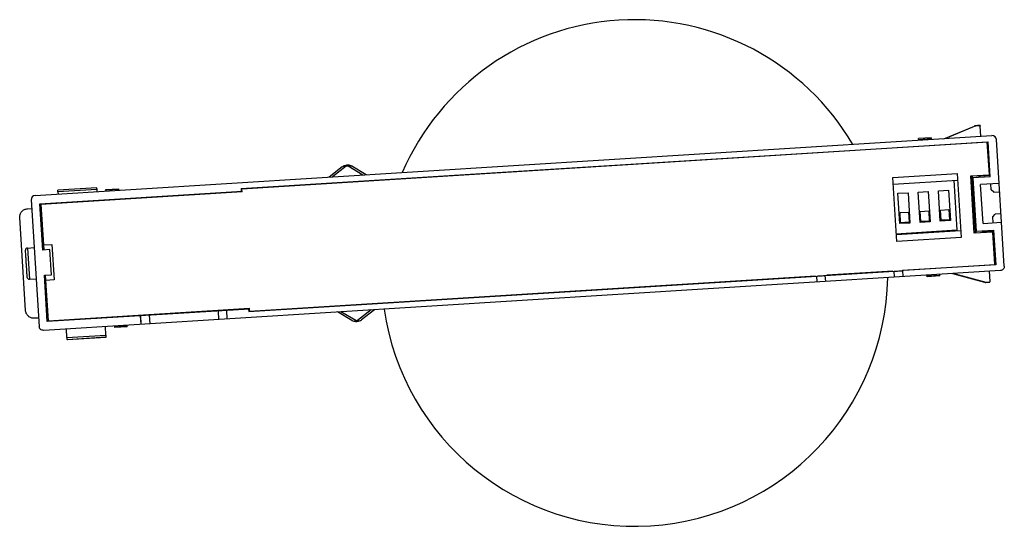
# Paper-space layout '_Superior' of a CAD drawing. Header units: millimetres. Extents: x -64 to 53, y -35 to 25.
import ezdxf

# ---------------------------------------------------------------- set-up
doc = ezdxf.new("R2010")
doc.units = ezdxf.units.MM

psp = doc.layouts.new('_Superior')

# ---------------------------------------------------------------- linework, layer by layer
at = {"color": 7, "linetype": 'Continuous', "lineweight": 25}
for p, q in [((45.52, 11.12), (49.15, 12.62)), ((49.31, 12.63), (45.7, 11.13)), ((49.49, 12.67), (49.31, 12.66)), ((49.82, 12.66), (49.31, 12.63)), ((49.31, 12.66), (49.31, 12.63)), ((49.82, 12.69), (49.49, 12.67)), ((49.82, 12.66), (49.83, 12.62)), ((49.91, 11.4), (49.83, 12.62)), ((-62.17, 4.39), (51.21, 11.48)), ((-37.78, 5.21), (50.75, 10.75)), ((50.66, 10.69), (-37.67, 5.16)), ((44.02, 11.23), (42.52, 11.13)), ((42.54, 10.94), (42.52, 11.13)), ((42.53, 11.04), (44.03, 11.13)), ((44.02, 11.23), (44.03, 11.03)), ((50.9, 6.84), (50.66, 10.69)), ((51.01, 6.62), (50.75, 10.75)), ((52.67, -3.96), (51.74, 11.01)), ((30.88, 9.5), (30.88, 9.45)), ((30.9, 9.51), (30.91, 9.45)), ((31.28, 9.53), (31.28, 9.48)), ((31.3, 9.53), (31.3, 9.48)), ((50.77, 10.45), (50.67, 10.44)), ((19.04, 8.71), (19.04, 8.76)), ((19.73, 8.81), (19.73, 8.75)), ((19.75, 8.81), (19.75, 8.75)), ((23.81, 9.01), (23.8, 9.06)), ((26.8, 9.2), (26.8, 9.25)), ((-25.78, 7.79), (-27.34, 6.56)), ((-25.33, 7.85), (-26.94, 6.59)), ((-23.35, 6.81), (-25.1, 7.86)), ((-22.95, 6.84), (-24.65, 7.86)), ((-7.63, 7.04), (-7.63, 7.1)), ((-3.63, 7.35), (-3.62, 7.29)), ((-3.6, 7.29), (-3.6, 7.35)), ((-2.92, 7.39), (-2.91, 7.34)), ((39.45, 6.53), (47.08, 7.01)), ((47.08, 7.01), (47.55, -0.57)), ((-14.18, 6.63), (-14.18, 6.69)), ((-14.15, 6.63), (-14.16, 6.69)), ((-13.78, 6.71), (-13.78, 6.66)), ((-13.76, 6.66), (-13.76, 6.71)), ((-10.62, 6.85), (-10.63, 6.91)), ((39.93, -1.05), (39.45, 6.53)), ((39.5, 5.74), (47.13, 6.21)), ((46.69, 6.19), (47.06, 0.28)), ((48.7, 6.71), (50.9, 6.84)), ((49.12, -0.08), (48.7, 6.71)), ((48.8, 6.71), (49.22, 0.03)), ((48.94, 6.5), (48.92, 6.72)), ((49.69, 6.55), (48.94, 6.5)), ((48.94, 6.5), (48.95, 6.49)), ((51.01, 6.62), (48.95, 6.49)), ((48.95, 6.49), (49.35, 0.18)), ((49.69, 6.55), (49.68, 6.77)), ((49.8, 6.68), (49.69, 6.55)), ((51, 6.76), (49.8, 6.68)), ((-61.61, 3.42), (-37.66, 4.92)), ((-37.65, 4.82), (-61.5, 3.32)), ((-54.88, 5.3), (-59.5, 5.01)), ((-54.88, 5.11), (-59.49, 4.82)), ((-59.49, 4.82), (-59.47, 4.55)), ((-54.88, 5.11), (-54.86, 4.84)), ((-53.79, 5.11), (-52.29, 5.2)), ((-53.78, 4.91), (-53.79, 5.11)), ((-52.28, 5.1), (-53.78, 5.01)), ((-52.29, 5.2), (-52.28, 5)), ((-37.78, 5.21), (-37.76, 4.91)), ((-37.65, 4.82), (-37.67, 5.16)), ((40.07, 4.65), (41.27, 4.72)), ((41.27, 4.72), (41.49, 1.13)), ((42.47, 4.8), (43.66, 4.87)), ((42.69, 1.21), (42.47, 4.8)), ((43.66, 4.87), (43.89, 1.28)), ((44.86, 4.95), (46.06, 5.02)), ((45.09, 1.36), (44.86, 4.95)), ((46.06, 5.02), (46.28, 1.43)), ((52.06, 5.82), (49.87, 5.68)), ((50.15, 1.09), (49.87, 5.68)), ((51.11, 5.06), (51.06, 5.76)), ((51.43, 4.78), (51.11, 5.06)), ((51.43, 4.78), (52.12, 4.82)), ((-62.64, 3.86), (-61.7, -11.12)), ((-59.42, 3.56), (-59.42, 3.46)), ((-57.7, 3.66), (-57.7, 3.56)), ((-56.5, 3.64), (-56.51, 3.74)), ((-54.79, 3.85), (-54.78, 3.75)), ((40.3, 1.06), (40.07, 4.65)), ((-63.08, 2.83), (-62.58, 2.86)), ((-61.27, -2.07), (-61.61, 3.42)), ((-61.5, 3.32), (-61.17, -2.06)), ((40.32, 2.36), (41.31, 2.42)), ((40.39, 1.16), (40.32, 2.36)), ((41.31, 2.42), (41.39, 1.22)), ((42.71, 2.51), (43.71, 2.57)), ((42.79, 1.31), (42.71, 2.51)), ((43.71, 2.57), (43.78, 1.37)), ((45.11, 2.66), (46.1, 2.72)), ((45.18, 1.46), (45.11, 2.66)), ((46.1, 2.72), (46.18, 1.52)), ((-63.32, -9.21), (-64.01, 1.77)), ((41.39, 1.22), (40.39, 1.16)), ((43.89, 1.28), (42.69, 1.21)), ((43.78, 1.37), (42.79, 1.31)), ((46.28, 1.43), (45.09, 1.36)), ((46.18, 1.52), (45.18, 1.46)), ((50.15, 1.09), (52.35, 1.23)), ((51.31, 1.87), (51.59, 2.18)), ((51.35, 1.17), (51.31, 1.87)), ((52.29, 2.23), (51.59, 2.18)), ((47.06, 0.28), (39.87, -0.17)), ((47.5, 0.22), (39.88, -0.25)), ((41.49, 1.13), (40.3, 1.06)), ((51.32, 0.06), (49.12, -0.08)), ((49.12, 0.02), (49.22, 0.03)), ((49.22, 0.03), (49.28, -0.07)), ((49.33, 0.16), (50.09, 0.21)), ((49.35, 0.18), (49.33, 0.16)), ((49.35, -0.07), (49.33, 0.16)), ((49.35, 0.18), (51.41, 0.3)), ((50.09, 0.21), (50.22, 0.09)), ((50.09, 0.21), (50.1, -0.02)), ((50.22, 0.09), (51.41, 0.17)), ((51.56, -3.78), (51.32, 0.06)), ((51.41, 0.3), (51.66, -3.82)), ((47.55, -0.57), (39.93, -1.05)), ((-63.07, -1.83), (-62.29, -1.78)), ((-63.07, -1.83), (-62.84, -5.53)), ((-60.42, -2.02), (-61.27, -2.07)), ((-61.2, -1.47), (-60.21, -1.4)), ((-60.23, -5.01), (-60.42, -2.02)), ((-60.21, -1.4), (-59.94, -5.6)), ((52.21, -4.49), (-61.17, -11.58)), ((31.46, -5.09), (39.62, -4.58)), ((31.63, -5.02), (39.45, -4.53)), ((39.66, -5.28), (39.62, -4.58)), ((51.66, -3.82), (40.61, -4.51)), ((40.61, -4.51), (40.66, -5.21)), ((40.78, -4.45), (51.56, -3.78)), ((50.98, -5.79), (50.91, -4.57)), ((51.64, -3.52), (51.54, -3.53)), ((-62.84, -5.53), (-62.06, -5.48)), ((-61.08, -5.06), (-60.23, -5.01)), ((-60.74, -10.55), (-61.08, -5.06)), ((-60.98, -5.06), (-60.64, -10.45)), ((-59.94, -5.6), (-60.94, -5.66)), ((-36.86, -9.36), (30.46, -5.15)), ((-36.77, -9.3), (30.3, -5.11)), ((19.95, -5.81), (19.95, -5.75)), ((20.63, -5.71), (20.64, -5.76)), ((20.66, -5.76), (20.66, -5.71)), ((24.71, -5.45), (24.72, -5.51)), ((27.71, -5.27), (27.71, -5.32)), ((30.51, -5.85), (30.46, -5.15)), ((31.51, -5.79), (31.46, -5.09)), ((31.79, -5.07), (31.79, -5.01)), ((31.81, -5.07), (31.81, -5.01)), ((32.19, -5.04), (32.19, -4.99)), ((32.21, -5.04), (32.21, -4.99)), ((43.55, -5.23), (43.54, -5.03)), ((43.54, -5.13), (45.04, -5.04)), ((45.04, -5.14), (43.55, -5.23)), ((45.04, -5.14), (45.03, -4.94)), ((46.52, -4.85), (50.31, -5.89)), ((46.7, -4.84), (50.47, -5.87)), ((50.98, -5.79), (50.97, -5.84)), ((50.31, -5.89), (50.42, -5.89)), ((50.31, -5.89), (50.42, -5.9)), ((50.47, -5.87), (50.97, -5.84)), ((50.47, -5.87), (50.47, -5.9)), ((-13.27, -7.83), (-13.27, -7.89)), ((-13.25, -7.88), (-13.25, -7.83)), ((-12.88, -7.81), (-12.87, -7.86)), ((-12.85, -7.8), (-12.85, -7.86)), ((-9.72, -7.61), (-9.72, -7.66)), ((-6.73, -7.42), (-6.72, -7.48)), ((-2.72, -7.23), (-2.72, -7.17)), ((-2.69, -7.22), (-2.7, -7.17)), ((-2.01, -7.13), (-2.01, -7.18)), ((-36.78, -9.06), (-60.74, -10.55)), ((-60.64, -10.45), (-36.79, -8.96)), ((-40.51, -9.29), (-40.45, -10.29)), ((-39.51, -9.23), (-39.45, -10.22)), ((-36.88, -9.06), (-36.86, -9.36)), ((-36.77, -9.3), (-36.79, -8.96)), ((-22.35, -9.16), (-23.96, -10.42)), ((-21.95, -9.13), (-23.51, -10.35)), ((-61.77, -10.12), (-62.26, -10.15)), ((-58.66, -10.42), (-58.72, -10.33)), ((-57.63, -10.31), (-56.83, -10.26)), ((-57.63, -10.36), (-57.63, -10.31)), ((-56.83, -10.26), (-56.83, -10.31)), ((-55.64, -10.18), (-54.84, -10.13)), ((-55.63, -10.23), (-55.64, -10.18)), ((-54.84, -10.13), (-54.83, -10.19)), ((-53.8, -10.12), (-53.76, -10.02)), ((-49.62, -10.86), (-49.68, -9.86)), ((-49.6, -10.86), (-49.66, -9.86)), ((-48.66, -9.8), (-48.6, -10.8)), ((-24.64, -10.42), (-26.34, -9.4)), ((-24.19, -10.43), (-25.94, -9.38)), ((-58.41, -12.44), (-58.48, -11.42)), ((-53.8, -12.15), (-53.86, -11.13)), ((-52.78, -11.06), (-52.76, -11.26)), ((-52.77, -11.16), (-51.27, -11.06)), ((-51.27, -11.16), (-52.76, -11.26)), ((-51.27, -11.16), (-51.28, -10.96)), ((-58.41, -12.44), (-53.8, -12.15)), ((-58.39, -12.65), (-53.79, -12.36)), ((-58.39, -12.65), (-58.36, -12.7)), ((-53.82, -12.41), (-58.36, -12.7)), ((-53.79, -12.36), (-53.82, -12.41))]:
    psp.add_line(p, q, dxfattribs=at)
at = {"color": 7, "linetype": 'Continuous', "lineweight": 25, "flags": 128}
psp.add_lwpolyline([(50.47, -5.9), (50.71, -5.89), (50.88, -5.88)], dxfattribs=at)
at = {"color": 7, "linetype": 'Continuous', "lineweight": 25}
for centre, radius, start, end in [((8.87, -4.79), 30, 30.5142, 156.6448), ((49.24, 12.42), 0.222, 84.2042, 112.0706), ((49.27, 12.65), 0.00755, 162.571, 192.1853), ((49.48, 12.67), 0.225, 184.2595, 187.1969), ((49.23, 12.36), 0.281, 72.9404, 84.5669), ((51.24, 10.98), 0.5, 3.5795, 93.5795), ((-25.49, 7.39), 0.493, 70.3931, 125.286), ((-24.88, 7.42), 0.493, 61.8731, 116.766), ((-62.14, 3.89), 0.5, 93.5795, 183.5795), ((-63.05, -2.13), 0.3, 93.5795, 183.5795), ((-62.86, -5.23), 0.3, 183.5795, 273.5795), ((8.87, -4.79), 30, 188.1887, 358.9704), ((50.64, -5.89), 0.225, 179.9592, 182.8982), ((50.43, -5.9), 0.00753, 174.9494, 204.6451), ((-24.41, -9.99), 0.493, 241.8731, 296.766), ((-23.79, -9.95), 0.493, 250.3931, 305.286)]:
    psp.add_arc(centre, radius, start, end, dxfattribs=at)
for points, knots in [([(49.15, 12.62), (49.17, 12.63), (49.21, 12.65), (49.24, 12.65), (49.26, 12.66)], [0, 0, 0, 0, 0.559939, 1, 1, 1, 1]), ([(49.26, 12.66), (49.27, 12.66), (49.29, 12.66), (49.3, 12.66), (49.31, 12.66)], [0, 0, 0, 0, 0.5599823, 1, 1, 1, 1]), ([(49.73, 12.69), (49.75, 12.69), (49.79, 12.69), (49.81, 12.67), (49.82, 12.66)], [0, 0, 0, 0, 0.523489, 1, 1, 1, 1]), ([(-25.78, 7.79), (-25.69, 7.84), (-25.53, 7.96), (-25.32, 7.99), (-25.22, 8)], [0, 0, 0, 0, 0.50994, 1, 1, 1, 1]), ([(-25.1, 7.86), (-25.12, 7.87), (-25.14, 7.88), (-25.18, 7.89), (-25.24, 7.89), (-25.29, 7.88), (-25.32, 7.86), (-25.33, 7.85)], [0, 0, 0, 0, 0.209236, 0.38462, 0.557547, 0.778217, 1, 1, 1, 1]), ([(-24.65, 7.86), (-24.71, 7.89), (-24.85, 7.96), (-25.06, 8.01), (-25.2, 8), (-25.27, 7.99)], [0, 0, 0, 0, 0.338597, 0.704561, 1, 1, 1, 1]), ([(-25.22, 8), (-25.12, 8), (-24.92, 7.99), (-24.74, 7.9), (-24.65, 7.86)], [0, 0, 0, 0, 0.489686, 1, 1, 1, 1]), ([(-59.49, 4.82), (-59.49, 4.86), (-59.49, 4.92), (-59.49, 5), (-59.49, 5), (-59.49, 5.01)], [0, 0, 0, 0, 0.2765167, 0.5626526, 1, 1, 1, 1]), ([(-54.9, 5.3), (-54.9, 5.3), (-54.9, 5.29), (-54.89, 5.24), (-54.89, 5.16), (-54.88, 5.11)], [0, 0, 0, 0, 0.276542, 0.562684, 1, 1, 1, 1]), ([(-63.35, -2.15), (-63.35, -2.16), (-63.35, -2.19), (-63.34, -2.42), (-63.31, -2.77), (-63.29, -3.2), (-63.26, -3.7), (-63.22, -4.2), (-63.2, -4.63), (-63.18, -4.98), (-63.16, -5.21), (-63.16, -5.23), (-63.16, -5.25)], [0, 0, 0, 0, 0.090412, 0.204776, 0.295189, 0.394898, 0.5, 0.605102, 0.704811, 0.795224, 0.909588, 1, 1, 1, 1]), ([(50.42, -5.89), (50.43, -5.88), (50.45, -5.88), (50.46, -5.87), (50.47, -5.87)], [0, 0, 0, 0, 0.559968, 1, 1, 1, 1]), ([(50.42, -5.9), (50.43, -5.9), (50.45, -5.9), (50.47, -5.9), (50.47, -5.9)], [0, 0, 0, 0, 0.522975, 1, 1, 1, 1]), ([(50.89, -5.88), (50.91, -5.87), (50.95, -5.87), (50.97, -5.85), (50.97, -5.84)], [0, 0, 0, 0, 0.508327, 1, 1, 1, 1]), ([(-23.51, -10.35), (-23.59, -10.41), (-23.76, -10.52), (-24.06, -10.58), (-24.37, -10.56), (-24.55, -10.47), (-24.64, -10.42)], [0, 0, 0, 0, 0.255002, 0.5, 0.744914, 1, 1, 1, 1]), ([(-23.96, -10.42), (-23.97, -10.42), (-23.99, -10.44), (-24.04, -10.45), (-24.09, -10.46), (-24.14, -10.45), (-24.17, -10.44), (-24.19, -10.43)], [0, 0, 0, 0, 0.197897, 0.38151, 0.556438, 0.768529, 1, 1, 1, 1]), ([(-58.39, -12.65), (-58.39, -12.64), (-58.39, -12.64), (-58.4, -12.57), (-58.4, -12.49), (-58.41, -12.44)], [0, 0, 0, 0, 0.276542, 0.562684, 1, 1, 1, 1]), ([(-53.8, -12.15), (-53.8, -12.18), (-53.8, -12.25), (-53.79, -12.33), (-53.79, -12.35), (-53.79, -12.36)], [0, 0, 0, 0, 0.276517, 0.562653, 1, 1, 1, 1])]:
    psp.add_open_spline(points, degree=3, knots=knots, dxfattribs=at)
for points in [[(-64.01, 1.77), (-64, 1.9), (-63.99, 2.16), (-63.78, 2.5), (-63.47, 2.76), (-63.21, 2.8), (-63.08, 2.83)], [(39.62, -4.58), (39.75, -4.57), (40.01, -4.55), (40.34, -4.53), (40.57, -4.52), (40.6, -4.52), (40.61, -4.51)], [(52.67, -3.96), (52.67, -4.03), (52.66, -4.16), (52.56, -4.33), (52.4, -4.46), (52.27, -4.48), (52.21, -4.49)], [(30.46, -5.15), (30.48, -5.15), (30.51, -5.15), (30.74, -5.13), (31.07, -5.11), (31.33, -5.1), (31.46, -5.09)], [(-62.26, -10.15), (-62.4, -10.14), (-62.66, -10.13), (-63, -9.92), (-63.26, -9.6), (-63.3, -9.34), (-63.32, -9.21)], [(-61.17, -11.58), (-61.24, -11.58), (-61.37, -11.57), (-61.54, -11.47), (-61.67, -11.31), (-61.69, -11.18), (-61.7, -11.12)]]:
    psp.add_open_spline(points, degree=3, dxfattribs=at)

doc.saveas('drawing.dxf')
